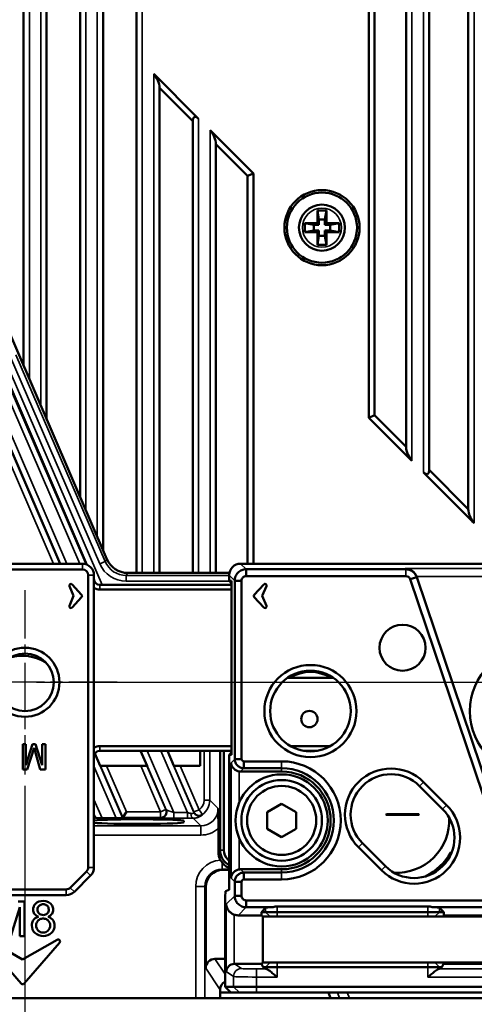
# Model space of a CAD drawing. Header units: millimetres. Extents: x 0 to 4638, y -120 to 1188.
# Tile 75 of 256: x 633 to 672, y 526 to 612. Entities that reach past the tile are written whole.
import ezdxf

# ---------------------------------------------------------------- set-up
doc = ezdxf.new("R2010")
doc.units = ezdxf.units.MM
doc.header["$LTSCALE"] = 2
doc.linetypes.add('CHAIN', pattern=[0.3543, 0.2362, -0.0295, 0.0591, -0.0295])
for name, color, linetype, lineweight in [('Bemaßung (ISO)', 7, 'Continuous', 25), ('Mittelpunktmarkierung (ISO)', 7, 'Continuous', 25), ('Sichtbar (ISO)', 7, 'Continuous', 50), ('Sichtbar schmal (ISO)', 7, 'Continuous', 35)]:
    doc.layers.add(name, color=color, linetype=linetype, lineweight=lineweight)
doc.styles.add('Notiztext (DIN)', font='isocpeur.ttf')
doc.dimstyles.new('Standard (DIN)', dxfattribs={"dimscale": 2, "dimtxt": 3.5, "dimasz": 2.5, "dimexe": 2, "dimexo": 0.5, "dimgap": 0.5, "dimtad": 1, "dimrnd": 1e-08, "dimtxsty": 'Notiztext (DIN)', "dimcen": 0.09, "dimdle": 10, "dimclrd": 256, "dimclre": 256, "dimclrt": 256, "dimadec": 0, "dimazin": 0, "dimtfac": 1, "dimtmove": 0, "dimatfit": 3, "dimfxl": 1, "dimtolj": 1, "dimtzin": 0, "dimlwd": -1, "dimlwe": -1, "dimarcsym": 0})

# ---------------------------------------------------------------- blocks, each defined once
blk = doc.blocks.new('*D33')
at = {"layer": 'Bemaßung (ISO)', "transparency": 16777216}
for p, q in [((322.695, 545.452), (322.695, 482.906)), ((633.095, 545.452), (633.095, 482.906)), ((327.695, 486.906), (628.095, 486.906))]:
    blk.add_line(p, q, dxfattribs=at)
for points in [[(327.695, 487.739), (327.695, 486.072), (322.695, 486.906)], [(628.095, 487.739), (628.095, 486.072), (633.095, 486.906)]]:
    blk.add_solid(points, dxfattribs=at)
at = {"layer": 'Defpoints', "color": 0, "transparency": 16777216}
for p in [(322.695, 546.452), (633.095, 546.452), (633.095, 486.906)]:
    blk.add_point(p, dxfattribs=at)
at = {"layer": 'Bemaßung (ISO)', "transparency": 16777216, "insert": (467.92, 496.306), "char_height": 7, "attachment_point": 1, "style": 'Notiztext (DIN)'}
blk.add_mtext('\\A1;310,4', dxfattribs=at)
blk = doc.blocks.new('*D39')
at = {"layer": 'Bemaßung (ISO)', "transparency": 16777216}
for p, q in [((634.095, 554.452), (791.791, 554.452)), ((787.791, 549.452), (787.791, 532.002)), ((726.845, 527.002), (791.791, 527.002))]:
    blk.add_line(p, q, dxfattribs=at)
for points in [[(786.958, 549.452), (788.625, 549.452), (787.791, 554.452)], [(786.958, 532.002), (788.625, 532.002), (787.791, 527.002)]]:
    blk.add_solid(points, dxfattribs=at)
at = {"layer": 'Defpoints', "color": 0, "transparency": 16777216}
for p in [(633.095, 554.452), (725.845, 527.002), (787.791, 527.002)]:
    blk.add_point(p, dxfattribs=at)
at = {"layer": 'Bemaßung (ISO)', "transparency": 16777216, "insert": (778.391, 530.012), "char_height": 7, "attachment_point": 1, "rotation": 90, "style": 'Notiztext (DIN)'}
blk.add_mtext('\\A1;27,45', dxfattribs=at)
blk = doc.blocks.new('*D40')
at = {"layer": 'Bemaßung (ISO)', "transparency": 16777216}
for p, q in [((642.095, 995.452), (791.791, 995.452)), ((787.791, 559.452), (787.791, 990.452)), ((642.095, 554.452), (791.791, 554.452))]:
    blk.add_line(p, q, dxfattribs=at)
for points in [[(786.958, 990.452), (788.625, 990.452), (787.791, 995.452)], [(786.958, 559.452), (788.625, 559.452), (787.791, 554.452)]]:
    blk.add_solid(points, dxfattribs=at)
at = {"layer": 'Defpoints', "color": 0, "transparency": 16777216}
for p in [(641.095, 995.452), (787.791, 995.452), (641.095, 554.452)]:
    blk.add_point(p, dxfattribs=at)
at = {"layer": 'Bemaßung (ISO)', "transparency": 16777216, "insert": (779.791, 768.342), "char_height": 7, "attachment_point": 1, "rotation": 90, "style": 'Notiztext (DIN)'}
blk.add_mtext('\\A1;441', dxfattribs=at)

msp = doc.modelspace()

# ---------------------------------------------------------------- linework, layer by layer
at = {"layer": 'Mittelpunktmarkierung (ISO)', "linetype": 'CHAIN', "ltscale": 8.88956}
for p, q in [((633.0947, 562.4519), (633.0947, 546.4519)), ((641.0947, 554.4519), (625.0947, 554.4519))]:
    msp.add_line(p, q, dxfattribs=at)
at = {"layer": 'Sichtbar (ISO)'}
for p, q in [((671.6072, 569.4962), (671.6072, 646.422)), ((668.2072, 641.0653), (668.2072, 572.8962)), ((666.2072, 574.8962), (666.2072, 639.3934)), ((662.9546, 637.8936), (662.9546, 577.4417)), ((663.4546, 638.1268), (663.4546, 577.6488)), ((634.9822, 577.2749), (634.9822, 624.6129)), ((637.8822, 625.1981), (637.8822, 570.5526)), ((632.9822, 624.1292), (632.9822, 581.9109)), ((639.8822, 565.9166), (639.8822, 623.8151)), ((642.7822, 623.4845), (642.7822, 563.9519)), ((648.1822, 603.4075), (644.2822, 607.3075)), ((647.6822, 603.2004), (644.7822, 606.1004)), ((644.7822, 563.9519), (644.7822, 606.1004)), ((647.6822, 603.2004), (647.6822, 563.9519)), ((652.9347, 598.655), (649.1822, 602.4075)), ((649.6822, 563.9519), (649.6822, 601.2004)), ((652.4347, 598.4479), (649.6822, 601.2004)), ((652.4347, 598.4479), (652.9347, 598.655)), ((652.4347, 564.7549), (652.4347, 598.4479)), ((652.9347, 564.7549), (652.9347, 598.655)), ((658.4947, 595.4519), (658.6357, 594.6519)), ((658.4947, 595.4519), (659.2947, 595.4519)), ((658.4947, 594.3519), (658.4947, 595.4519)), ((659.2947, 595.4519), (659.1536, 594.6519)), ((659.2947, 595.4519), (659.2947, 594.3519)), ((658.6357, 594.6519), (659.1536, 594.6519)), ((658.6357, 594.2108), (658.6357, 594.6519)), ((659.1536, 594.6519), (659.1536, 594.2108)), ((657.3947, 594.3519), (658.4947, 594.3519)), ((657.3947, 594.3519), (658.1947, 594.2108)), ((657.3947, 593.5519), (657.3947, 594.3519)), ((658.6357, 594.2108), (658.1947, 594.2108)), ((658.1947, 594.2108), (658.1947, 593.6929)), ((658.6357, 594.2108), (658.4947, 594.3519)), ((659.2947, 594.3519), (659.1536, 594.2108)), ((659.5947, 594.2108), (659.1536, 594.2108)), ((659.2947, 594.3519), (660.3947, 594.3519)), ((660.3947, 594.3519), (659.5947, 594.2108)), ((659.5947, 593.6929), (659.5947, 594.2108)), ((660.3947, 594.3519), (660.3947, 593.5519)), ((657.3947, 593.5519), (658.1947, 593.6929)), ((658.4947, 593.5519), (657.3947, 593.5519)), ((658.1947, 593.6929), (658.6357, 593.6929)), ((658.4947, 593.5519), (658.6357, 593.6929)), ((658.4947, 592.4519), (658.4947, 593.5519)), ((658.4947, 592.4519), (658.6357, 593.2519)), ((658.6357, 593.2519), (658.6357, 593.6929)), ((659.1536, 593.2519), (658.6357, 593.2519)), ((659.1536, 593.6929), (659.1536, 593.2519)), ((659.1536, 593.6929), (659.5947, 593.6929)), ((659.1536, 593.6929), (659.2947, 593.5519)), ((659.2947, 592.4519), (659.1536, 593.2519)), ((659.2947, 593.5519), (659.2947, 592.4519)), ((660.3947, 593.5519), (659.2947, 593.5519)), ((660.3947, 593.5519), (659.5947, 593.6929)), ((659.2947, 592.4519), (658.4947, 592.4519)), ((640.209, 565.1589), (630.7082, 587.1819)), ((663.4546, 577.6488), (662.9546, 577.4417)), ((663.4546, 577.6488), (666.2072, 574.8962)), ((662.9546, 577.4417), (666.7072, 573.6891)), ((667.7072, 572.6891), (672.1072, 568.2891)), ((668.2072, 572.8962), (671.6072, 569.4962)), ((638.0947, 564.7519), (630.7405, 564.7519)), ((651.8306, 564.7549), (675.1008, 564.7549)), ((630.7405, 564.2519), (638.0947, 564.2519)), ((650.8513, 563.9519), (642.0443, 563.9519)), ((650.832, 563.2549), (650.832, 563.7562)), ((666.1763, 564.2709), (652.3146, 564.2709)), ((652.3146, 563.6758), (652.3146, 564.2709)), ((638.0176, 562.0448), (637.1921, 562.9617)), ((638.5947, 563.7519), (638.5947, 538.3691)), ((639.0947, 538.3691), (639.0947, 563.7519)), ((651.0443, 562.9049), (639.5947, 562.9049)), ((650.832, 563.2549), (651.0443, 563.0429)), ((651.0443, 563.2549), (650.832, 563.2549)), ((651.0443, 562.5049), (651.0443, 563.2549)), ((651.316, 563.2722), (651.316, 547.7856)), ((651.9111, 563.2722), (651.316, 563.2722)), ((651.9111, 547.7856), (651.9111, 563.2722)), ((652.3146, 563.6758), (666.1763, 563.6758)), ((653.0112, 562.0448), (653.8367, 562.9617)), ((666.5596, 563.4002), (667.1243, 563.5906)), ((666.5596, 563.4002), (675.7842, 536.0355)), ((667.1243, 563.5906), (667.1171, 563.6117)), ((676.3489, 536.2258), (667.1243, 563.5906)), ((636.9607, 562.8152), (637.321, 561.9519)), ((639.5947, 562.5049), (651.0443, 562.5049)), ((651.0443, 548.9049), (651.0443, 562.5049)), ((654.0681, 562.8152), (653.7078, 561.9519)), ((637.321, 561.9519), (636.9607, 561.0885)), ((637.1921, 560.9421), (638.0176, 561.8589)), ((653.8367, 560.9421), (653.0112, 561.8589)), ((653.7078, 561.9519), (654.0681, 561.0885)), ((655.9351, 554.8519), (659.8543, 554.8519)), ((632.9047, 546.8849), (632.9047, 549.0849)), ((632.9047, 549.0849), (633.1841, 549.0849)), ((633.1841, 549.0849), (633.1841, 547.2435)), ((633.1841, 547.2435), (633.7583, 549.0849)), ((633.8947, 548.7681), (633.2963, 546.8849)), ((633.7583, 549.0849), (634.0201, 549.0849)), ((634.4337, 546.8849), (633.8947, 548.7681)), ((634.0201, 549.0849), (634.5921, 547.2435)), ((634.5921, 547.2435), (634.5921, 549.0849)), ((634.5921, 549.0849), (634.8715, 549.0849)), ((634.8715, 549.0849), (634.8715, 546.8849)), ((651.0443, 548.9049), (639.5947, 548.9049)), ((639.5947, 548.5049), (651.0443, 548.5049)), ((643.1395, 548.5049), (643.7032, 547.1982)), ((645.4676, 548.5049), (646.0313, 547.1982)), ((648.3214, 548.5049), (648.3214, 547.1982)), ((650.0466, 539.874), (650.0466, 548.5049)), ((650.3709, 548.5049), (650.3709, 539.874)), ((651.0443, 548.3668), (650.832, 548.1549)), ((651.0443, 548.1549), (651.0443, 548.9049)), ((659.6168, 548.9049), (656.1725, 548.9049)), ((657.2879, 548.5049), (658.5015, 548.5049)), ((657.7498, 548.4549), (658.0395, 548.4549)), ((639.1736, 548.2745), (639.6379, 547.1982)), ((650.832, 536.408), (650.832, 548.1549)), ((650.832, 548.1549), (651.0443, 548.1549)), ((651.9111, 547.7856), (651.316, 547.7856)), ((655.3947, 547.5818), (652.1149, 547.5818)), ((652.1149, 547.5818), (652.1149, 546.9867)), ((633.2963, 546.8849), (632.9047, 546.8849)), ((634.8715, 546.8849), (634.4337, 546.8849)), ((643.7032, 547.1982), (639.6379, 547.1982)), ((648.3214, 547.1982), (646.0313, 547.1982)), ((651.8301, 546.7019), (655.3947, 546.7019)), ((652.1149, 546.9867), (655.3947, 546.9867)), ((667.3757, 545.4329), (669.3757, 543.4329)), ((669.7231, 543.7803), (667.7231, 545.7803)), ((655.3947, 543.8953), (654.1447, 543.1736)), ((656.6447, 543.1736), (655.3947, 543.8953)), ((639.2032, 542.6976), (639.0947, 542.769)), ((639.2449, 542.6702), (639.2032, 542.6976)), ((639.7964, 542.6533), (641.0347, 542.6533)), ((641.5717, 542.6702), (641.5897, 542.6976)), ((641.9183, 543.1973), (641.5897, 542.6976)), ((646.8947, 542.4089), (646.8947, 542.2866)), ((654.1447, 543.1736), (654.1447, 541.7302)), ((656.6447, 541.7302), (656.6447, 543.1736)), ((664.4513, 542.9414), (667.3381, 542.9414)), ((667.3002, 542.9945), (664.4892, 542.9945)), ((649.9004, 539.7278), (649.9004, 541.7591)), ((654.1447, 541.7302), (655.3947, 541.0085)), ((655.3947, 541.0085), (656.6447, 541.7302)), ((662.0662, 540.1234), (664.0662, 538.1234)), ((664.4136, 538.4708), (662.4136, 540.4708)), ((650.3024, 538.1518), (650.832, 538.1518)), ((655.3947, 538.2019), (651.8301, 538.2019)), ((638.4482, 538.0155), (637.034, 536.6013)), ((637.3876, 536.2478), (638.8018, 537.662)), ((655.3947, 537.917), (652.1149, 537.917)), ((652.1149, 537.917), (652.1149, 537.322)), ((652.1149, 537.322), (655.3947, 537.322)), ((636.6805, 536.4549), (628.5089, 536.4549)), ((648.8031, 536.6537), (648.8031, 529.6161)), ((650.832, 536.408), (650.5071, 536.2998)), ((651.316, 537.1181), (651.316, 535.9053)), ((651.316, 537.1181), (651.9111, 537.1181)), ((651.9111, 535.9053), (651.9111, 537.1181)), ((628.5089, 535.9549), (636.6805, 535.9549)), ((650.4809, 535.791), (650.5071, 536.2998)), ((650.4809, 528.0019), (650.4809, 535.791)), ((651.316, 535.9053), (651.9111, 535.9053)), ((631.8807, 532.4069), (632.6637, 534.9179)), ((633.0447, 535.4069), (632.5107, 535.4069)), ((632.6637, 534.9179), (632.6637, 532.4069)), ((633.0447, 532.4069), (633.0447, 535.4069)), ((675.4016, 535.5017), (652.3146, 535.5017)), ((652.3146, 534.9067), (652.3146, 535.5017)), ((652.3146, 534.9067), (654.6484, 534.9067)), ((654.0036, 534.8604), (653.6339, 534.4908)), ((668.1043, 534.9748), (655.0022, 534.9748)), ((668.4581, 534.9067), (675.4016, 534.9067)), ((669.1029, 534.8604), (669.4725, 534.4908)), ((653.6343, 534.2025), (651.6105, 534.2025)), ((653.6339, 534.4908), (653.6343, 534.2025)), ((654.0036, 534.4908), (653.6339, 534.4908)), ((653.6343, 534.2025), (653.7463, 534.0908)), ((653.7463, 534.0908), (654.6705, 534.0908)), ((653.7463, 530.0908), (653.7463, 534.0908)), ((654.0036, 534.4908), (655.0022, 534.4908)), ((655.0022, 534.0908), (654.6705, 534.0908)), ((668.1043, 534.4908), (655.0022, 534.4908)), ((655.0022, 534.0908), (668.1043, 534.0908)), ((668.1043, 534.4908), (669.1029, 534.4908)), ((668.4359, 534.0908), (668.1043, 534.0908)), ((668.4359, 534.0908), (700.6705, 534.0908)), ((669.4725, 534.4908), (669.1029, 534.4908)), ((669.3602, 534.0908), (669.4721, 534.2025)), ((669.4721, 534.2025), (669.4725, 534.4908)), ((699.6343, 534.2025), (669.4721, 534.2025)), ((632.6637, 532.4069), (633.0447, 532.4069)), ((632.7645, 528.2732), (629.6819, 531.8193)), ((629.8983, 532.0818), (632.8947, 530.3519)), ((635.891, 532.0818), (632.8947, 530.3519)), ((633.0249, 528.2732), (636.1074, 531.8193)), ((650.4809, 530.4152), (649.6009, 530.4152)), ((651.3116, 529.9908), (653.6461, 529.9908)), ((653.7463, 530.0908), (653.6461, 529.9908)), ((653.6461, 529.9908), (653.7959, 529.6908)), ((654.6705, 530.0908), (653.7463, 530.0908)), ((653.7959, 529.6908), (654.0036, 529.5524)), ((653.7959, 529.6908), (654.0036, 529.6908)), ((655.0022, 529.6908), (654.0036, 529.6908)), ((654.6705, 530.0908), (655.0022, 530.0908)), ((668.1043, 530.0908), (655.0022, 530.0908)), ((655.0022, 529.6908), (668.1043, 529.6908)), ((668.1043, 530.0908), (668.4359, 530.0908)), ((669.1029, 529.6908), (668.1043, 529.6908)), ((700.6705, 530.0908), (668.4359, 530.0908)), ((669.1029, 529.5524), (669.3105, 529.6908)), ((669.1029, 529.6908), (669.3105, 529.6908)), ((669.3105, 529.6908), (669.4603, 529.9908)), ((669.4603, 529.9908), (669.3602, 530.0908)), ((669.4603, 529.9908), (699.6461, 529.9908)), ((650.4809, 528.0019), (650.9816, 527.5019)), ((651.2201, 528.0019), (650.4809, 528.0019)), ((651.2201, 528.0019), (653.2173, 528.0019)), ((715.8891, 528.0019), (653.2173, 528.0019)), ((647.9286, 527.0019), (628.1394, 527.0019)), ((647.9286, 527.0019), (648.7275, 527.0019)), ((650.0535, 527.0019), (648.7275, 527.0019)), ((650.0504, 527.743), (650.0504, 527.5019)), ((650.0535, 527.0019), (650.0504, 527.5019)), ((650.0504, 527.5019), (650.9816, 527.5019)), ((659.6499, 527.0019), (650.0535, 527.0019)), ((650.9816, 527.5019), (651.7194, 527.5019)), ((653.2173, 527.5019), (651.7194, 527.5019)), ((653.2173, 527.5019), (715.8891, 527.5019)), ((659.4699, 527.5019), (659.6499, 527.0019)), ((660.4212, 527.0019), (659.6499, 527.0019)), ((660.4212, 527.0019), (661.2721, 527.0019)), ((685.6574, 527.0019), (661.2721, 527.0019))]:
    msp.add_line(p, q, dxfattribs=at)
for centre, radius in [((658.8947, 593.9519), 3.2638), ((658.8947, 593.9519), 3.0451), ((658.8947, 593.9519), 2), ((665.8947, 557.4519), 2), ((633.0947, 554.4519), 3), ((633.0947, 554.4519), 2.5), ((677.3947, 551.9519), 5.65), ((657.8947, 551.9519), 4), ((657.8947, 551.9519), 3.5), ((657.8008, 551.2549), 0.7071), ((655.3947, 542.4519), 4), ((655.3947, 542.4519), 3.5), ((655.3947, 542.4519), 3)]:
    msp.add_circle(centre, radius, dxfattribs=at)
for centre, radius, start, end in [((638.0947, 563.7519), 1, 0, 90), ((638.0947, 563.7519), 0.5, 0, 90), ((637.0889, 562.8687), 0.1389, 42, 202.652425), ((639.5947, 563.4049), 0.5, 180, 270), ((653.9399, 562.8687), 0.1389, 337.347575, 138), ((637.9144, 561.9519), 0.1389, 318, 42), ((639.5947, 563.4049), 0.9, 236.251011, 270), ((653.1144, 561.9519), 0.1389, 138, 222), ((637.0889, 561.035), 0.1389, 157.347575, 318), ((653.9399, 561.035), 0.1389, 222, 22.652425), ((632.8947, 552.9519), 3.8004, 58.104189, 106.706524), ((657.8947, 551.9519), 3.4, 58.533024, 121.466976), ((639.5947, 548.0049), 0.9, 90, 123.748989), ((639.5947, 548.0049), 0.5, 90, 180), ((655.3947, 542.4519), 5.1299, 270, 90), ((655.3947, 542.4519), 4.5349, 270, 90), ((655.3947, 542.4519), 4.25, 270, 90), ((664.8947, 542.9519), 4, 45, 225), ((664.8947, 542.9519), 3.5087, 45, 225), ((666.8947, 540.9519), 4, 225, 45), ((666.8947, 540.9519), 3.5087, 225, 45), ((665.8947, 541.9519), 1.75, 143.431096, 145.566999), ((665.3947, 542.4519), 4.55, 266.897969, 3.102031), ((665.8947, 541.9519), 1.75, 34.433001, 36.568904), ((665.3947, 542.4519), 5.4684, 297.220326, 329.315002), ((638.0947, 538.3691), 0.5, 315, 0), ((638.0947, 538.3691), 1, 315, 0), ((636.6805, 536.9549), 0.5, 270, 315), ((636.6805, 536.9549), 1, 270, 315), ((635.9773, 531.9324), 0.1725, 319, 120), ((632.8947, 528.3863), 0.1725, 221, 319)]:
    msp.add_arc(centre, radius, start, end, dxfattribs=at)
for centre, major_axis, ratio, start_param, end_param in [((644.2822, 606.6004), (0.3536, -0.8536), 0.4142136, 0.7853982, 2.3561945), ((648.1822, 602.7004), (-0.3536, 0.8536), 0.4142136, 5.4977871, 7.0685835), ((649.1822, 601.7004), (0.3536, -0.8536), 0.4142136, 0.7853982, 2.3561945), ((666.7072, 574.3962), (0.3536, -0.8536), 0.4142136, 3.9269908, 5.4977871), ((667.7072, 573.3962), (-0.3536, 0.8536), 0.4142136, 2.3561945, 3.9269908), ((672.1072, 568.9962), (0.3536, -0.8536), 0.4142136, 3.9269908, 5.4977871), ((642.0459, 565.9531), (-1.0999, -1.6725), 0.9991277, 5.7018293, 6.8645413), ((651.8334, 563.7535), (-0.709, 0.709), 0.9972647, 5.4991567, 7.0672139), ((666.1695, 563.2923), (0.3199, -0.9491), 0.9984742, 1.5707963, 1.5894651), ((651.8323, 547.503), (-0.5672, -0.5672), 0.9972647, 0.6151323, 0.7840286), ((642.8947, 542.4089), (-4, 0), 0.0349208, 3.1415927, 5.9656249), ((639.7888, 542.6708), (0.5446, -0.0002), 0.0320581, 3.1903453, 4.726235), ((641.0272, 542.6708), (-0.5446, 0.0002), 0.0320581, 1.5846424, 3.1205321), ((642.8947, 542.2866), (-4, 0), 0.0349208, 0.3175604, 3.1415927), ((651.4013, 539.7296), (1.062, 1.062), 0.9987828, 2.3568035, 2.8654225), ((670.959, 539.1525), (0.8712, 0.496), 0.9975117, 2.0895978, 2.5273198), ((650.3051, 536.6509), (-1.2507, 0.8334), 0.9980229, 5.3010707, 6.8700405), ((651.8323, 537.4008), (-0.5672, 0.5672), 0.9972647, 5.4991567, 5.668053), ((655.0022, 534.8576), (-1, 0), 0.0524078, 5.074054, 6.2308254), ((655.0022, 533.9211), (0, 1.0538), 0.9489646, 0, 0.361665), ((668.1043, 533.9211), (0, 1.0538), 0.9489646, 5.9215203, 6.2831853), ((668.1043, 534.8576), (-1, 0), 0.0524078, 3.1939525, 4.350724), ((651.6133, 535.2039), (0.709, 0.709), 0.9972647, 3.5850191, 3.9256213), ((649.6042, 529.6128), (0.4454, -0.6688), 0.9955595, 2.5561696, 4.1228597), ((651.2762, 529.3148), (-0.6254, -0.3348), 0.9390046, 4.2465983, 5.7650348), ((651.3129, 529.2903), (-0.5837, 0.3889), 0.9980229, 5.3010707, 5.351604), ((655.0022, 529.5543), (1, 0), 0.0349208, 3.1939525, 3.4720014), ((668.1043, 529.5543), (-1, 0), 0.0349208, 2.811184, 3.0892328), ((650.8515, 527.7397), (0.4454, -0.6688), 0.9955595, 3.0329798, 4.1228597)]:
    msp.add_ellipse(centre, major_axis=major_axis, ratio=ratio, start_param=start_param, end_param=end_param, dxfattribs=at)
for points, knots in [([(652.3146, 564.2709), (652.1826, 564.2706), (652.0518, 564.2443), (651.8099, 564.143), (651.701, 564.0698), (651.5171, 563.8859), (651.4439, 563.777), (651.3426, 563.5351), (651.3163, 563.4043), (651.316, 563.2722)], [-0.15727014, -0.15727014, -0.15727014, -0.15727014, -0.11763885, -0.11763885, -0.07863712, -0.07863712, -0.03963539, -0.03963539, 0, 0, 0, 0]), ([(666.1569, 564.3285), (666.2654, 564.3238), (666.3833, 564.3007), (666.6107, 564.2115), (666.7203, 564.1453), (666.8776, 564.0074), (666.9422, 563.9367), (667.0435, 563.7857), (667.0827, 563.7079), (667.111, 563.6294)], [0, 0, 0, 0, 0.0421918, 0.0421918, 0.08438359, 0.08438359, 0.11294656, 0.11294656, 0.13766599, 0.13766599, 0.13766599, 0.13766599]), ([(667.1243, 563.5906), (667.0911, 563.6891), (667.0427, 563.7819), (666.919, 563.9492), (666.8444, 564.0227), (666.6754, 564.144), (666.5819, 564.1911), (666.3837, 564.2548), (666.2803, 564.2709), (666.1763, 564.2709)], [-0.12487032, -0.12487032, -0.12487032, -0.12487032, -0.09365552, -0.09365552, -0.06243318, -0.06243318, -0.03121404, -0.03121404, 0, 0, 0, 0]), ([(651.9111, 563.2722), (651.9106, 563.3781), (651.9544, 563.4829), (652.104, 563.6325), (652.2087, 563.6762), (652.3146, 563.6758)], [0, 0, 0, 0, 0.5, 0.5, 1, 1, 1, 1]), ([(666.1763, 563.6758), (666.2603, 563.676), (666.344, 563.6488), (666.4805, 563.5507), (666.5329, 563.48), (666.5596, 563.4002)], [0, 0, 0, 0, 0.5, 0.5, 1, 1, 1, 1]), ([(651.316, 547.7856), (651.3162, 547.6802), (651.3373, 547.5758), (651.4181, 547.3825), (651.4766, 547.2953), (651.6236, 547.1481), (651.7107, 547.0894), (651.9043, 547.0081), (652.0091, 546.987), (652.1149, 546.9867)], [-0.12581821, -0.12581821, -0.12581821, -0.12581821, -0.09417177, -0.09417177, -0.06296796, -0.06296796, -0.03176381, -0.03176381, 0, 0, 0, 0]), ([(652.1149, 547.5818), (652.0614, 547.5816), (652.0085, 547.6037), (651.933, 547.6792), (651.9109, 547.7321), (651.9111, 547.7856)], [0, 0, 0, 0, 0.5, 0.5, 1, 1, 1, 1]), ([(650.9964, 547.466), (651.0011, 547.3748), (651.0242, 547.2759), (651.113, 547.0878), (651.1787, 546.9985), (651.3174, 546.8729), (651.3896, 546.8225), (651.5415, 546.7508), (651.6188, 546.7265), (651.6954, 546.7133)], [-0.48691809, -0.48691809, -0.48691809, -0.48691809, -0.44855823, -0.44855823, -0.41019838, -0.41019838, -0.38343519, -0.38343519, -0.36035719, -0.36035719, -0.36035719, -0.36035719]), ([(649.8734, 543.4722), (649.8739, 543.4555), (649.8743, 543.4387), (649.8805, 543.1996), (649.8868, 542.9504), (649.8951, 542.4898), (649.8985, 542.2516), (649.9002, 541.9126), (649.9004, 541.839), (649.9004, 541.7545)], [-0.23464194, -0.23464194, -0.23464194, -0.23464194, -0.22535268, -0.22535268, -0.10266227, -0.10266227, -0.02210528, -0.02210528, 0, 0, 0, 0]), ([(650.3709, 539.874), (650.3697, 539.5678), (650.4969, 539.2612), (650.7149, 539.0432), (650.7516, 539.0065), (650.7907, 538.9724), (650.8317, 538.9411)], [0, 0, 0, 0, 0.49862383, 0.49862383, 0.49862383, 0.58259315, 0.58259315, 0.58259315, 0.58259315]), ([(650.0904, 538.9971), (650.1108, 538.9605), (650.1325, 538.9249), (650.1784, 538.8559), (650.2024, 538.8226), (650.2275, 538.7905)], [0, 0, 0, 0, 0.012546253, 0.012546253, 0.025037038, 0.025037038, 0.025037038, 0.025037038]), ([(650.2275, 538.7905), (650.2514, 538.7601), (650.2762, 538.7306), (650.3913, 538.6037), (650.4911, 538.5199), (650.6631, 538.4043), (650.7463, 538.3601), (650.8325, 538.3237)], [0.451989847, 0.451989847, 0.451989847, 0.451989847, 0.463196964, 0.463196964, 0.502180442, 0.502180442, 0.533292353, 0.533292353, 0.533292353, 0.533292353]), ([(651.6954, 538.1905), (651.6101, 538.1757), (651.5249, 538.1475), (651.3613, 538.0643), (651.2855, 538.0064), (651.1564, 537.876), (651.0989, 537.7914), (651.0211, 537.6147), (651.0008, 537.5226), (650.9964, 537.4377)], [-0.12662931, -0.12662931, -0.12662931, -0.12662931, -0.10083255, -0.10083255, -0.07134333, -0.07134333, -0.03567167, -0.03567167, 0, 0, 0, 0]), ([(652.1149, 537.917), (652.0095, 537.9168), (651.9051, 537.8958), (651.7118, 537.8149), (651.6246, 537.7564), (651.4773, 537.6094), (651.4187, 537.5223), (651.3374, 537.3287), (651.3162, 537.2239), (651.316, 537.1181)], [-0.12581821, -0.12581821, -0.12581821, -0.12581821, -0.09417177, -0.09417177, -0.06296796, -0.06296796, -0.03176381, -0.03176381, 0, 0, 0, 0]), ([(651.9111, 537.1181), (651.9109, 537.1716), (651.933, 537.2245), (652.0085, 537.3001), (652.0614, 537.3222), (652.1149, 537.322)], [0, 0, 0, 0, 0.5, 0.5, 1, 1, 1, 1]), ([(651.316, 535.9053), (651.3163, 535.7733), (651.3426, 535.6425), (651.4439, 535.4006), (651.5171, 535.2916), (651.7009, 535.1077), (651.8099, 535.0345), (652.0518, 534.9332), (652.1826, 534.9069), (652.3146, 534.9067)], [-0.15727014, -0.15727014, -0.15727014, -0.15727014, -0.11763885, -0.11763885, -0.07863712, -0.07863712, -0.03963539, -0.03963539, 0, 0, 0, 0]), ([(652.3146, 535.5017), (652.2087, 535.5013), (652.104, 535.5451), (651.9544, 535.6946), (651.9106, 535.7994), (651.9111, 535.9053)], [0, 0, 0, 0, 0.5, 0.5, 1, 1, 1, 1]), ([(635.1027, 534.0869), (635.2589, 534.1447), (635.471, 534.2967), (635.581, 534.7051), (635.438, 535.2469), (634.7265, 535.5646), (633.9669, 535.3154), (633.766, 534.7504), (633.8892, 534.2921), (634.1078, 534.1422), (634.2717, 534.0869)], [0, 0, 0, 0, 0.1047796, 0.1941833, 0.2871057, 0.493023, 0.6773201, 0.8028729, 0.8922766, 1, 1, 1, 1]), ([(634.6947, 535.1699), (634.6376, 535.1726), (634.4979, 535.1576), (634.2694, 535.0185), (634.1488, 534.7044), (634.2794, 534.3253), (634.5491, 534.2241), (634.6947, 534.2279)], [0, 0, 0, 0, 0.107582, 0.2828382, 0.4953714, 0.7245987, 1, 1, 1, 1]), ([(634.6947, 534.2279), (634.8306, 534.2314), (635.0847, 534.335), (635.2044, 534.7048), (635.0942, 535.0277), (634.8666, 535.1504), (634.7384, 535.1688), (634.6947, 535.1699)], [0, 0, 0, 0, 0.2673449, 0.504981, 0.7290601, 0.9126596, 1, 1, 1, 1]), ([(651.2762, 534.2601), (651.1995, 534.2874), (651.1229, 534.3246), (650.973, 534.4203), (650.9022, 534.4812), (650.7633, 534.6302), (650.6961, 534.7342), (650.6054, 534.9505), (650.5819, 535.0628), (650.5771, 535.1664)], [0.36100019, 0.36100019, 0.36100019, 0.36100019, 0.38508535, 0.38508535, 0.41300923, 0.41300923, 0.4542686, 0.4542686, 0.49552797, 0.49552797, 0.49552797, 0.49552797]), ([(634.2717, 534.0869), (634.0404, 534.0146), (633.7661, 533.8244), (633.6386, 533.2254), (633.8988, 532.5677), (634.6875, 532.3209), (635.4609, 532.5774), (635.7313, 533.2278), (635.5809, 533.815), (635.3179, 534.0095), (635.1027, 534.0869)], [0, 0, 0, 0, 0.121047, 0.2047048, 0.3477075, 0.5043671, 0.6553592, 0.7985926, 0.882824, 1, 1, 1, 1]), ([(634.6947, 533.9249), (634.6409, 533.9273), (634.4876, 533.9155), (634.1804, 533.7724), (634.0038, 533.3221), (634.1997, 532.8186), (634.5358, 532.7056), (634.6947, 532.7099)], [0, 0, 0, 0, 0.0817319, 0.2443294, 0.4992916, 0.7585948, 1, 1, 1, 1]), ([(634.6947, 532.7099), (634.842, 532.7138), (635.1554, 532.8319), (635.365, 533.322), (635.1712, 533.7738), (634.8752, 533.9093), (634.7336, 533.9242), (634.6947, 533.9249)], [0, 0, 0, 0, 0.2314223, 0.5014532, 0.7670271, 0.9380786, 1, 1, 1, 1]), ([(655.0022, 528.8434), (654.895, 528.9331), (654.7785, 529.0306), (654.554, 529.2147), (654.4459, 529.3011), (654.2907, 529.4169), (654.2271, 529.4617), (654.1248, 529.5222), (654.0846, 529.5399), (654.0563, 529.5429)], [-0.49516078, -0.49516078, -0.49516078, -0.49516078, -0.45321772, -0.45321772, -0.41127465, -0.41127465, -0.38287741, -0.38287741, -0.35704141, -0.35704141, -0.35704141, -0.35704141]), ([(669.0502, 529.5429), (669.0219, 529.5399), (668.9816, 529.5222), (668.8793, 529.4617), (668.8157, 529.4169), (668.6606, 529.3011), (668.5525, 529.2147), (668.328, 529.0306), (668.2115, 528.9331), (668.1043, 528.8434)], [-0.13811937, -0.13811937, -0.13811937, -0.13811937, -0.11228337, -0.11228337, -0.08388614, -0.08388614, -0.04194307, -0.04194307, 0, 0, 0, 0])]:
    msp.add_open_spline(points, degree=3, knots=knots, dxfattribs=at)
msp.add_open_spline([(650.8346, 538.558), (650.3692, 538.8131), (650.0467, 539.3081), (650.0466, 539.874)], degree=3, dxfattribs=at)
at = {"layer": 'Sichtbar schmal (ISO)'}
for p, q in [((672.1072, 568.2891), (672.1072, 648.0474)), ((667.7072, 640.5511), (667.7072, 572.6891)), ((666.7072, 573.6891), (666.7072, 639.6225)), ((638.3822, 624.7182), (638.3822, 569.3936)), ((633.4822, 624.2502), (633.4822, 580.7519)), ((634.4822, 578.4339), (634.4822, 624.491)), ((639.3822, 567.0756), (639.3822, 624.0458)), ((643.2822, 623.5866), (643.2822, 563.9519)), ((644.2822, 563.9519), (644.2822, 607.3075)), ((648.1822, 603.4075), (648.1822, 563.9519)), ((649.1822, 563.9519), (649.1822, 602.4075)), ((631.8565, 582.7018), (639.6051, 564.7404)), ((640.0639, 564.9383), (632.3153, 582.8998)), ((638.5071, 564.6629), (630.9026, 582.2903)), ((631.3614, 582.4883), (639.8097, 562.9049)), ((635.5761, 564.7519), (628.4638, 581.2382)), ((628.9226, 581.4362), (636.1203, 564.7519)), ((631.106, 580.4043), (637.8585, 564.7519)), ((638.4273, 564.6949), (631.5648, 580.6023)), ((629.6961, 579.7961), (636.1863, 564.7519)), ((636.7305, 564.7519), (630.1549, 579.9941)), ((638.0947, 564.7519), (638.0947, 564.2519)), ((639.6051, 564.7404), (640.0639, 564.9383)), ((640.209, 565.1589), (640.0639, 564.9383)), ((652.3146, 564.2709), (651.8306, 564.7549)), ((641.8992, 563.7313), (642.0443, 563.9519)), ((650.832, 563.7562), (651.316, 563.2722)), ((666.1569, 564.3285), (666.1763, 564.2709)), ((675.1008, 564.3285), (666.1569, 564.3285)), ((666.1763, 563.6758), (666.1763, 564.2709)), ((639.0947, 563.7519), (638.5947, 563.7519)), ((639.5947, 562.5049), (639.5947, 562.9049)), ((650.832, 563.7313), (641.8992, 563.7313)), ((641.8992, 563.2316), (641.8992, 563.7313)), ((641.8992, 563.2316), (650.8553, 563.2316)), ((667.111, 563.6294), (675.1008, 563.6294)), ((639.5947, 548.9049), (639.5947, 548.5049)), ((643.1592, 548.5049), (645.3753, 543.3678)), ((646.0195, 543.1361), (643.7034, 548.5049)), ((644.9037, 548.5049), (647.2198, 543.1361)), ((645.4479, 548.5049), (647.7648, 543.1343)), ((648.6493, 544.1966), (648.6493, 548.5049)), ((649.149, 548.5049), (649.149, 544.1966)), ((639.1621, 548.2556), (641.5717, 542.6702)), ((651.316, 547.7856), (650.9964, 547.466)), ((655.3947, 546.9867), (655.3947, 547.5818)), ((641.0347, 542.6533), (639.0947, 547.1503)), ((641.5897, 542.6976), (639.6481, 547.1982)), ((640.1923, 547.1982), (641.9183, 543.1973)), ((644.8748, 543.1973), (643.1488, 547.1982)), ((643.693, 547.1982), (645.3337, 543.3952)), ((647.7725, 543.1857), (646.0415, 547.1982)), ((646.5857, 547.1982), (648.2313, 543.3837)), ((650.9964, 537.4377), (650.9964, 547.466)), ((651.6954, 546.7133), (651.6954, 543.9736)), ((651.8301, 546.7019), (652.1149, 546.9867)), ((655.3947, 546.7019), (655.3947, 546.9867)), ((667.3757, 545.4329), (667.7231, 545.7803)), ((639.0947, 544.2799), (639.7964, 542.6533)), ((648.6493, 544.1966), (649.149, 544.1966)), ((649.8734, 543.4722), (649.149, 544.1966)), ((645.3337, 543.3952), (644.8748, 543.1973)), ((645.3337, 543.3952), (645.3753, 543.3678)), ((647.7725, 543.1857), (648.2313, 543.3837)), ((648.2313, 543.3837), (648.5217, 542.9774)), ((669.3757, 543.4329), (669.7231, 543.7803)), ((639.2449, 542.6702), (639.0947, 543.0184)), ((639.0947, 542.9492), (639.2032, 542.6976)), ((639.2032, 542.6976), (639.0947, 542.6976)), ((644.8748, 542.6976), (641.5897, 542.6976)), ((641.9183, 543.1973), (644.8748, 543.1973)), ((644.8748, 542.6976), (644.8748, 543.1973)), ((644.9165, 542.6702), (644.8748, 542.6976)), ((646.0195, 543.1361), (647.2198, 543.1361)), ((646.0195, 543.1361), (646.0195, 542.6365)), ((647.2198, 542.6365), (646.0195, 542.6365)), ((647.2198, 543.1361), (647.2198, 542.6365)), ((647.7073, 542.6402), (648.3743, 541.9731)), ((639.0947, 541.9731), (648.3743, 541.9731)), ((648.3743, 541.9731), (648.3743, 541.1736)), ((648.3743, 541.1736), (639.0947, 541.1736)), ((651.6954, 540.9302), (651.6954, 538.1905)), ((650.0466, 539.874), (649.9004, 539.7278)), ((650.3709, 539.874), (650.0466, 539.874)), ((662.0662, 540.1234), (662.4136, 540.4708)), ((639.0947, 538.3691), (638.5947, 538.3691)), ((650.2275, 538.2017), (650.2275, 538.7905)), ((650.832, 538.2017), (650.2275, 538.2017)), ((650.3024, 538.1518), (650.2275, 538.2017)), ((652.1149, 537.917), (651.8301, 538.2019)), ((655.3947, 537.917), (655.3947, 538.2019)), ((664.0662, 538.1234), (664.4136, 538.4708)), ((638.8018, 537.662), (638.4482, 538.0155)), ((650.9964, 537.4377), (651.316, 537.1181)), ((655.3947, 537.917), (655.3947, 537.322)), ((636.6805, 535.9549), (636.6805, 536.4549)), ((637.3876, 536.2478), (637.034, 536.6013)), ((647.9286, 527.0019), (647.9286, 536.704)), ((648.7275, 536.704), (647.9286, 536.704)), ((648.7275, 536.704), (648.7275, 527.0019)), ((648.7275, 536.704), (648.8031, 536.6537)), ((651.316, 535.9053), (650.5771, 535.1664)), ((650.5771, 535.1664), (650.5771, 529.3148)), ((651.6105, 534.2025), (652.3146, 534.9067)), ((654.0036, 534.8604), (654.0036, 534.4908)), ((655.0022, 534.4908), (655.0022, 534.9748)), ((668.1043, 534.9748), (668.1043, 534.4908)), ((669.1029, 534.4908), (669.1029, 534.8604)), ((651.2762, 529.9899), (651.2762, 534.2601)), ((654.403, 534.0908), (654.0036, 534.4908)), ((655.0022, 534.0908), (655.0022, 534.4908)), ((668.1043, 534.0908), (668.1043, 534.4908)), ((668.7034, 534.0908), (669.1029, 534.4908)), ((649.6009, 530.4152), (650.4809, 529.0937)), ((650.0504, 527.743), (648.8031, 529.6161)), ((651.9191, 529.5859), (651.3116, 529.9908)), ((654.0563, 529.5429), (653.2173, 529.5429)), ((653.2173, 529.5429), (653.2173, 528.8434)), ((654.0036, 529.6908), (654.403, 530.0908)), ((654.0036, 529.6908), (654.0036, 529.5524)), ((655.0022, 529.6908), (655.0022, 530.0908)), ((655.0022, 528.8434), (655.0022, 529.6908)), ((668.1043, 529.6908), (668.1043, 530.0908)), ((668.1043, 529.6908), (668.1043, 528.8434)), ((669.1029, 529.6908), (668.7034, 530.0908)), ((700.0563, 529.5429), (669.0502, 529.5429)), ((669.1029, 529.5524), (669.1029, 529.6908)), ((650.5771, 529.3148), (651.2201, 528.8864)), ((651.2201, 528.8864), (651.2201, 528.0019)), ((653.2173, 528.8434), (655.0022, 528.8434)), ((653.2173, 528.0019), (653.2173, 528.8434)), ((668.1043, 528.8434), (701.0022, 528.8434)), ((651.2201, 528.0019), (651.7194, 527.5019)), ((653.2173, 528.0019), (653.2173, 527.5019)), ((660.4212, 527.0019), (660.2391, 527.5019)), ((661.09, 527.5019), (661.2721, 527.0019))]:
    msp.add_line(p, q, dxfattribs=at)
msp.add_circle((658.8947, 593.9519), 1.7, dxfattribs=at)
for centre, major_axis, ratio, start_param, end_param in [((641.9012, 565.7331), (-1.3749, -2.0906), 0.9991277, 5.7018293, 6.8645413), ((641.9012, 565.7331), (-1.1004, -1.6732), 0.9986923, 5.7018293, 6.8645413), ((647.6487, 544.1979), (0.708, -0.708), 0.9987828, 6.1186766, 7.0679745), ((647.6487, 544.1979), (1.0611, -1.0611), 0.9995934, 6.1186766, 7.0679745), ((644.8748, 543.1973), (-0.2747, -0.4177), 0.9979867, 0.5826822, 2.5589105), ((644.9165, 543.1698), (-0.2747, -0.4177), 0.9979867, 0.5826822, 2.5589105), ((646.0044, 543.1711), (-0.6301, 0.1992), 0.0435416, 0.0725817, 1.6084715), ((648.3715, 543.475), (1.0633, -1.0633), 0.9974884, 5.4983961, 7.0679745), ((646.0044, 542.6714), (-1.0892, 0.0005), 0.0320581, 0.0487526, 1.5846424), ((647.2047, 543.1711), (0.6301, -0.1992), 0.0435416, 4.7500641, 5.2158168), ((647.2047, 542.6714), (1.0892, -0.0005), 0.0320581, 4.726235, 5.1919877), ((647.7073, 543.1399), (0.0081, -0.4999), 0.4214121, 4.8844152, 6.2446923), ((647.3294, 543.8604), (0.0719, -1.3972), 0.336081, 1.0071461, 1.0496489), ((648.2236, 543.3323), (0.4938, -0.0786), 0.9978808, 3.7076977, 5.4473371), ((648.2313, 543.3837), (0.4952, -0.0694), 0.9977496, 3.6890285, 5.4711085), ((647.7882, 544.0583), (0.0593, 1.8606), 0.5009123, 4.0660418, 4.1085446), ((648.3715, 543.475), (1.6283, -1.6283), 0.9987828, 5.4983961, 6.2237523), ((650.2317, 536.6998), (-1.9178, 1.2779), 0.9980229, 5.3606702, 6.8700405), ((670.5912, 541.7362), (-4.1137, -2.5236), 0.3294278, 1.2534651, 1.2711254), ((650.2317, 536.6998), (-1.2534, 0.8352), 0.9959246, 5.3010707, 6.8700405), ((651.9191, 528.8864), (0.3882, 0.5825), 0.9980229, 0.5886817, 2.1576515)]:
    msp.add_ellipse(centre, major_axis=major_axis, ratio=ratio, start_param=start_param, end_param=end_param, dxfattribs=at)
for points, knots in [([(647.5011, 543.0509), (647.5232, 543.0445), (647.5454, 543.0402), (647.5665, 543.0383), (647.5948, 543.0358), (647.6217, 543.0378), (647.6448, 543.043), (647.6536, 543.0451), (647.662, 543.0476), (647.6697, 543.0503), (647.6838, 543.0554), (647.6963, 543.0616), (647.707, 543.0682), (647.7226, 543.0779), (647.7348, 543.0882), (647.7437, 543.0976), (647.7588, 543.1136), (647.7654, 543.1279), (647.7648, 543.1343)], [0, 0, 0, 0, 0.1336143, 0.1336143, 0.1336143, 0.3137063, 0.3137063, 0.3137063, 0.3823511, 0.3823511, 0.3823511, 0.5075113, 0.5075113, 0.5075113, 0.6908425, 0.6908425, 0.6908425, 1, 1, 1, 1]), ([(648.4965, 542.914), (648.4936, 542.907), (648.4749, 542.8887), (648.4435, 542.8658), (648.4343, 542.8591), (648.4239, 542.8519), (648.4126, 542.8446), (648.3802, 542.8234), (648.3392, 542.7999), (648.2918, 542.7766), (648.257, 542.7595), (648.2183, 542.7427), (648.1773, 542.7273), (648.0901, 542.6947), (647.9891, 542.6678), (647.8821, 542.6531), (647.8258, 542.6454), (647.767, 542.6408), (647.7073, 542.6402)], [0, 0, 0, 0, 0.2094842, 0.2094842, 0.2094842, 0.2709796, 0.2709796, 0.2709796, 0.4481043, 0.4481043, 0.4481043, 0.5779634, 0.5779634, 0.5779634, 0.8543783, 0.8543783, 0.8543783, 1, 1, 1, 1]), ([(653.2173, 529.5429), (653.089, 529.5429), (652.9317, 529.5434), (652.5395, 529.5489), (652.4076, 529.5526), (652.2374, 529.5582), (652.1203, 529.563), (651.9532, 529.5756), (651.9259, 529.5814), (651.9191, 529.5859)], [0, 0, 0, 0, 0.25, 0.25, 0.5, 0.5, 0.75, 0.75, 1, 1, 1, 1])]:
    msp.add_open_spline(points, degree=3, knots=knots, dxfattribs=at)
msp.add_open_spline([(651.2201, 528.8864), (651.275, 528.8626), (652.1676, 528.8434), (653.2173, 528.8434)], degree=3, dxfattribs=at)

# ---------------------------------------------------------------- dimensions: what is measured, and where the dimension line sits
at = {"layer": 'Bemaßung (ISO)'}
for base, p1, p2, angle, picture, middle in [((787.7914, 995.4519), (641.0947, 554.4519), (641.0947, 995.4519), 90, '*D40', (787.7914, 774.9919)), ((787.7914, 527.0019), (633.0947, 554.4519), (725.8447, 527.0019), 90, '*D39', (787.7914, 540.6869)), ((633.0947, 486.9057), (322.6947, 546.4519), (633.0947, 546.4519), 180, '*D33', (477.8947, 486.9057))]:
    dim = msp.add_linear_dim(base=base, p1=p1, p2=p2, angle=angle, dimstyle='Standard (DIN)', override={"dimgap": 0.5, "dimdec": 2, "dimtol": 0, "dimlim": 0, "dimtp": 0, "dimtm": 0, "dimtdec": 2, "dimtofl": 0, "dimatfit": 1}, dxfattribs=at)
    dim.commit()
    dim.dimension.update_dxf_attribs({"geometry": picture, "text_midpoint": middle, "dimtype": 160})

doc.saveas('drawing.dxf')
